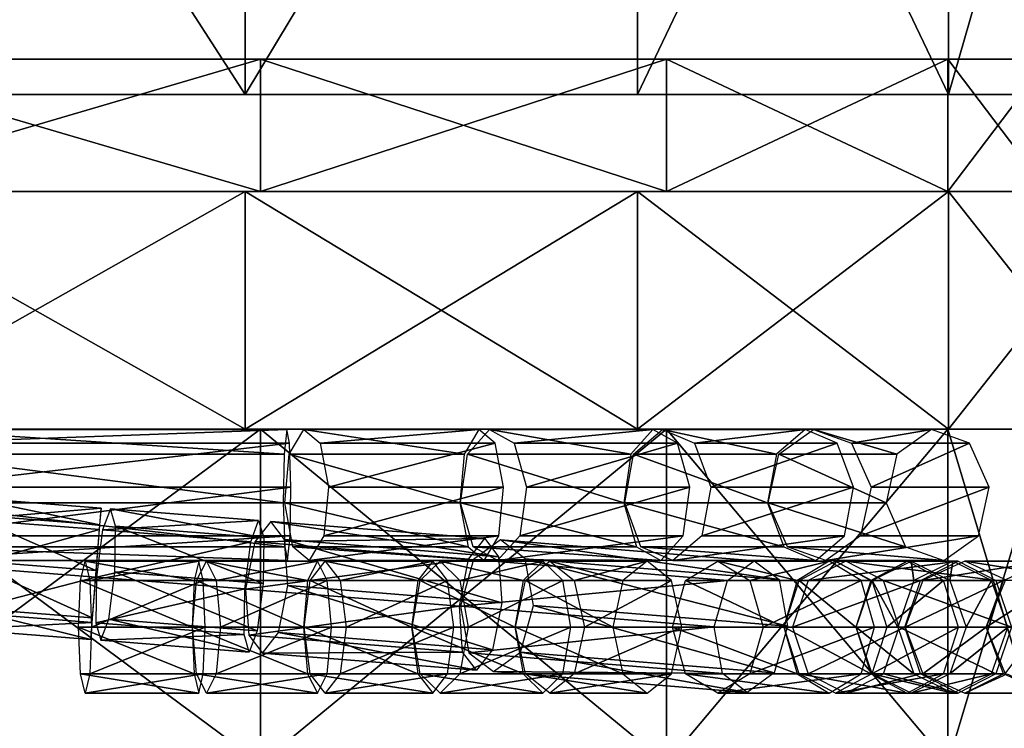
# Model space of a CAD drawing. Header units: millimetres. Extents: x -28.2 to 28.2, y -16.2 to 42.5.
# Tile 9 of 12: x -0.2 to 11, y 16.4 to 24.4. Entities that reach past the tile are written whole.
import ezdxf

# ---------------------------------------------------------------- set-up
doc = ezdxf.new("R2010")
doc.units = ezdxf.units.MM
doc.header["$LTSCALE"] = 65.185185
for name, color, linetype in [('10', 7, 'CONTINUOUS'), ('100', 7, 'CONTINUOUS'), ('101', 7, 'CONTINUOUS'), ('102', 7, 'CONTINUOUS'), ('103', 7, 'CONTINUOUS'), ('104', 7, 'CONTINUOUS'), ('105', 7, 'CONTINUOUS'), ('106', 7, 'CONTINUOUS'), ('112', 7, 'CONTINUOUS'), ('113', 7, 'CONTINUOUS'), ('114', 7, 'CONTINUOUS'), ('115', 7, 'CONTINUOUS'), ('116', 7, 'CONTINUOUS'), ('117', 7, 'CONTINUOUS'), ('118', 7, 'CONTINUOUS'), ('119', 7, 'CONTINUOUS'), ('120', 7, 'CONTINUOUS'), ('121', 7, 'CONTINUOUS'), ('122', 7, 'CONTINUOUS'), ('123', 7, 'CONTINUOUS'), ('124', 7, 'CONTINUOUS'), ('125', 7, 'CONTINUOUS'), ('14', 7, 'CONTINUOUS'), ('151', 7, 'CONTINUOUS'), ('152', 7, 'CONTINUOUS'), ('153', 7, 'CONTINUOUS'), ('154', 7, 'CONTINUOUS'), ('155', 7, 'CONTINUOUS'), ('156', 7, 'CONTINUOUS'), ('157', 7, 'CONTINUOUS'), ('158', 7, 'CONTINUOUS'), ('159', 7, 'CONTINUOUS'), ('160', 7, 'CONTINUOUS'), ('3', 7, 'CONTINUOUS'), ('4', 7, 'CONTINUOUS'), ('5', 7, 'CONTINUOUS'), ('8', 7, 'CONTINUOUS'), ('9', 7, 'CONTINUOUS'), ('91', 7, 'CONTINUOUS'), ('92', 7, 'CONTINUOUS'), ('93', 7, 'CONTINUOUS'), ('94', 7, 'CONTINUOUS'), ('95', 7, 'CONTINUOUS'), ('96', 7, 'CONTINUOUS'), ('97', 7, 'CONTINUOUS'), ('98', 7, 'CONTINUOUS'), ('99', 7, 'CONTINUOUS')]:
    doc.layers.add(name, color=color, linetype=linetype)

msp = doc.modelspace()

# ---------------------------------------------------------------- linework, layer by layer
at = {"layer": '10', "color": 7, "linetype": 'Continuous'}
for points in [[(2.387, 31, 12.779), (-2.387, 31, 12.779), (2.387, 23.6, 12.779), (2.387, 31, 12.779)], [(2.387, 23.6, 12.779), (-2.387, 31, 12.779), (-2.387, 23.6, 12.779), (2.387, 23.6, 12.779)], [(6.839, 31, 11.056), (2.387, 31, 12.779), (2.387, 23.6, 12.779), (6.839, 31, 11.056)], [(6.839, 23.6, 11.056), (6.839, 31, 11.056), (2.387, 23.6, 12.779), (6.839, 23.6, 11.056)], [(10.368, 31, 7.842), (6.839, 31, 11.056), (10.368, 23.6, 7.842), (10.368, 31, 7.842)], [(10.368, 23.6, 7.842), (6.839, 31, 11.056), (6.839, 23.6, 11.056), (10.368, 23.6, 7.842)], [(12.5, 31, 3.571), (10.368, 31, 7.842), (12.5, 23.6, 3.571), (12.5, 31, 3.571)], [(12.5, 23.6, 3.571), (10.368, 31, 7.842), (10.368, 23.6, 7.842), (12.5, 23.6, 3.571)]]:
    msp.add_3dface(points, dxfattribs=at)
at = {"layer": '100', "linetype": 'Continuous'}
for points in [[(5.453, 17.55, 10.123), (6.673, 17.02, 9.633), (5.568, 17.02, 10.311), (5.453, 17.55, 10.123)], [(5.453, 17.55, 10.123), (6.558, 17.55, 9.446), (6.673, 17.02, 9.633), (5.453, 17.55, 10.123)], [(7.227, 17.02, 10.537), (7.342, 17.55, 10.724), (6.122, 17.02, 11.215), (7.227, 17.02, 10.537)], [(7.342, 17.55, 10.724), (6.237, 17.55, 11.402), (6.122, 17.02, 11.215), (7.342, 17.55, 10.724)], [(6.673, 17.02, 9.633), (6.95, 16.8, 10.085), (5.568, 17.02, 10.311), (6.673, 17.02, 9.633)], [(5.568, 17.02, 10.311), (6.95, 16.8, 10.085), (5.845, 16.8, 10.763), (5.568, 17.02, 10.311)], [(5.845, 16.8, 10.763), (7.227, 17.02, 10.537), (6.122, 17.02, 11.215), (5.845, 16.8, 10.763)], [(6.95, 16.8, 10.085), (7.227, 17.02, 10.537), (5.845, 16.8, 10.763), (6.95, 16.8, 10.085)]]:
    msp.add_3dface(points, dxfattribs=at)
at = {"layer": '101', "linetype": 'Continuous'}
for points in [[(7.75, 18.3, 9.482), (8.652, 18.08, 7.902), (7.386, 18.08, 9.097), (7.75, 18.3, 9.482)], [(8.114, 18.08, 9.868), (9.016, 18.3, 8.288), (7.75, 18.3, 9.482), (8.114, 18.08, 9.868)], [(9.016, 18.3, 8.288), (8.652, 18.08, 7.902), (7.75, 18.3, 9.482), (9.016, 18.3, 8.288)], [(9.38, 18.08, 8.673), (9.016, 18.3, 8.288), (8.114, 18.08, 9.868), (9.38, 18.08, 8.673)], [(8.501, 17.55, 7.742), (7.235, 17.55, 8.937), (7.386, 18.08, 9.097), (8.501, 17.55, 7.742)], [(8.652, 18.08, 7.902), (8.501, 17.55, 7.742), (7.386, 18.08, 9.097), (8.652, 18.08, 7.902)], [(8.265, 17.55, 10.028), (9.38, 18.08, 8.673), (8.114, 18.08, 9.868), (8.265, 17.55, 10.028)], [(9.531, 17.55, 8.833), (9.38, 18.08, 8.673), (8.265, 17.55, 10.028), (9.531, 17.55, 8.833)]]:
    msp.add_3dface(points, dxfattribs=at)
at = {"layer": '102', "linetype": 'Continuous'}
for points in [[(7.235, 17.55, 8.937), (8.501, 17.55, 7.742), (8.652, 17.02, 7.902), (7.235, 17.55, 8.937)], [(7.235, 17.55, 8.937), (8.652, 17.02, 7.902), (7.386, 17.02, 9.097), (7.235, 17.55, 8.937)], [(9.38, 17.02, 8.673), (9.531, 17.55, 8.833), (8.114, 17.02, 9.868), (9.38, 17.02, 8.673)], [(9.531, 17.55, 8.833), (8.265, 17.55, 10.028), (8.114, 17.02, 9.868), (9.531, 17.55, 8.833)], [(7.386, 17.02, 9.097), (9.016, 16.8, 8.288), (7.75, 16.8, 9.482), (7.386, 17.02, 9.097)], [(8.652, 17.02, 7.902), (9.016, 16.8, 8.288), (7.386, 17.02, 9.097), (8.652, 17.02, 7.902)], [(7.75, 16.8, 9.482), (9.38, 17.02, 8.673), (8.114, 17.02, 9.868), (7.75, 16.8, 9.482)], [(9.016, 16.8, 8.288), (9.38, 17.02, 8.673), (7.75, 16.8, 9.482), (9.016, 16.8, 8.288)]]:
    msp.add_3dface(points, dxfattribs=at)
at = {"layer": '103', "linetype": 'Continuous'}
for points in [[(9.087, 18.3, 8.211), (9.489, 18.08, 6.876), (8.676, 18.08, 7.876), (9.087, 18.3, 8.211)], [(9.499, 18.08, 8.545), (9.9, 18.3, 7.211), (9.087, 18.3, 8.211), (9.499, 18.08, 8.545)], [(9.9, 18.3, 7.211), (9.489, 18.08, 6.876), (9.087, 18.3, 8.211), (9.9, 18.3, 7.211)], [(10.312, 18.08, 7.545), (9.9, 18.3, 7.211), (9.499, 18.08, 8.545), (10.312, 18.08, 7.545)], [(9.318, 17.55, 6.738), (8.505, 17.55, 7.738), (8.676, 18.08, 7.876), (9.318, 17.55, 6.738)], [(9.489, 18.08, 6.876), (9.318, 17.55, 6.738), (8.676, 18.08, 7.876), (9.489, 18.08, 6.876)], [(9.669, 17.55, 8.684), (10.312, 18.08, 7.545), (9.499, 18.08, 8.545), (9.669, 17.55, 8.684)], [(10.482, 17.55, 7.684), (10.312, 18.08, 7.545), (9.669, 17.55, 8.684), (10.482, 17.55, 7.684)]]:
    msp.add_3dface(points, dxfattribs=at)
at = {"layer": '104', "linetype": 'Continuous'}
for points in [[(8.505, 17.55, 7.738), (9.318, 17.55, 6.738), (9.489, 17.02, 6.876), (8.505, 17.55, 7.738)], [(8.505, 17.55, 7.738), (9.489, 17.02, 6.876), (8.676, 17.02, 7.876), (8.505, 17.55, 7.738)], [(10.312, 17.02, 7.545), (10.482, 17.55, 7.684), (9.499, 17.02, 8.545), (10.312, 17.02, 7.545)], [(10.482, 17.55, 7.684), (9.669, 17.55, 8.684), (9.499, 17.02, 8.545), (10.482, 17.55, 7.684)], [(8.676, 17.02, 7.876), (9.9, 16.8, 7.211), (9.087, 16.8, 8.211), (8.676, 17.02, 7.876)], [(9.489, 17.02, 6.876), (9.9, 16.8, 7.211), (8.676, 17.02, 7.876), (9.489, 17.02, 6.876)], [(9.087, 16.8, 8.211), (10.312, 17.02, 7.545), (9.499, 17.02, 8.545), (9.087, 16.8, 8.211)], [(9.9, 16.8, 7.211), (10.312, 17.02, 7.545), (9.087, 16.8, 8.211), (9.9, 16.8, 7.211)]]:
    msp.add_3dface(points, dxfattribs=at)
at = {"layer": '105', "linetype": 'Continuous'}
for points in [[(9.945, 18.3, 7.15), (9.977, 18.08, 6.147), (9.504, 18.08, 6.856), (9.945, 18.3, 7.15)], [(10.386, 18.08, 7.445), (10.418, 18.3, 6.442), (9.945, 18.3, 7.15), (10.386, 18.08, 7.445)], [(10.418, 18.3, 6.442), (9.977, 18.08, 6.147), (9.945, 18.3, 7.15), (10.418, 18.3, 6.442)], [(10.859, 18.08, 6.737), (10.418, 18.3, 6.442), (10.386, 18.08, 7.445), (10.859, 18.08, 6.737)], [(9.794, 17.55, 6.025), (9.321, 17.55, 6.734), (9.504, 18.08, 6.856), (9.794, 17.55, 6.025)], [(9.977, 18.08, 6.147), (9.794, 17.55, 6.025), (9.504, 18.08, 6.856), (9.977, 18.08, 6.147)], [(10.569, 17.55, 7.567), (10.859, 18.08, 6.737), (10.386, 18.08, 7.445), (10.569, 17.55, 7.567)], [(11.042, 17.55, 6.859), (10.859, 18.08, 6.737), (10.569, 17.55, 7.567), (11.042, 17.55, 6.859)]]:
    msp.add_3dface(points, dxfattribs=at)
at = {"layer": '106', "linetype": 'Continuous'}
for points in [[(9.321, 17.55, 6.734), (9.794, 17.55, 6.025), (9.977, 17.02, 6.147), (9.321, 17.55, 6.734)], [(9.321, 17.55, 6.734), (9.977, 17.02, 6.147), (9.504, 17.02, 6.856), (9.321, 17.55, 6.734)], [(10.859, 17.02, 6.737), (11.042, 17.55, 6.859), (10.386, 17.02, 7.445), (10.859, 17.02, 6.737)], [(11.042, 17.55, 6.859), (10.569, 17.55, 7.567), (10.386, 17.02, 7.445), (11.042, 17.55, 6.859)], [(9.504, 17.02, 6.856), (10.418, 16.8, 6.442), (9.945, 16.8, 7.15), (9.504, 17.02, 6.856)], [(9.977, 17.02, 6.147), (10.418, 16.8, 6.442), (9.504, 17.02, 6.856), (9.977, 17.02, 6.147)], [(9.945, 16.8, 7.15), (10.859, 17.02, 6.737), (10.386, 17.02, 7.445), (9.945, 16.8, 7.15)], [(10.418, 16.8, 6.442), (10.859, 17.02, 6.737), (9.945, 16.8, 7.15), (10.418, 16.8, 6.442)]]:
    msp.add_3dface(points, dxfattribs=at)
at = {"layer": '112', "linetype": 'Continuous'}
for points in [[(11.013, 18.08, -3.992), (10.799, 17.55, -3.94), (11.62, 18.08, -1.476), (11.013, 18.08, -3.992)], [(10.799, 17.55, -3.94), (11.407, 17.55, -1.425), (11.62, 18.08, -1.476), (10.799, 17.55, -3.94)]]:
    msp.add_3dface(points, dxfattribs=at)
at = {"layer": '113', "linetype": 'Continuous'}
msp.add_3dface([(11.407, 17.55, -1.425), (10.799, 17.55, -3.94), (11.013, 17.02, -3.992), (11.407, 17.55, -1.425)], dxfattribs=at)
at = {"layer": '114', "linetype": 'Continuous'}
for points in [[(11.473, 18.3, -4.272), (10.077, 18.08, -5.975), (10.994, 18.08, -4.044), (11.473, 18.3, -4.272)], [(10.556, 18.3, -6.203), (10.077, 18.08, -5.975), (11.473, 18.3, -4.272), (10.556, 18.3, -6.203)], [(11.952, 18.08, -4.499), (10.556, 18.3, -6.203), (11.473, 18.3, -4.272), (11.952, 18.08, -4.499)], [(11.035, 18.08, -6.431), (10.556, 18.3, -6.203), (11.952, 18.08, -4.499), (11.035, 18.08, -6.431)], [(10.077, 18.08, -5.975), (9.878, 17.55, -5.881), (10.994, 18.08, -4.044), (10.077, 18.08, -5.975)], [(9.878, 17.55, -5.881), (10.796, 17.55, -3.95), (10.994, 18.08, -4.044), (9.878, 17.55, -5.881)]]:
    msp.add_3dface(points, dxfattribs=at)
at = {"layer": '115', "linetype": 'Continuous'}
for points in [[(10.796, 17.55, -3.95), (9.878, 17.55, -5.881), (10.077, 17.02, -5.975), (10.796, 17.55, -3.95)], [(10.796, 17.55, -3.95), (10.077, 17.02, -5.975), (10.994, 17.02, -4.044), (10.796, 17.55, -3.95)], [(10.077, 17.02, -5.975), (10.556, 16.8, -6.203), (10.994, 17.02, -4.044), (10.077, 17.02, -5.975)], [(10.994, 17.02, -4.044), (10.556, 16.8, -6.203), (11.473, 16.8, -4.272), (10.994, 17.02, -4.044)], [(10.556, 16.8, -6.203), (11.035, 17.02, -6.431), (11.473, 16.8, -4.272), (10.556, 16.8, -6.203)]]:
    msp.add_3dface(points, dxfattribs=at)
at = {"layer": '116', "linetype": 'Continuous'}
for points in [[(10.479, 18.3, -6.332), (8.775, 18.08, -7.763), (10.051, 18.08, -6.019), (10.479, 18.3, -6.332)], [(9.204, 18.3, -8.076), (8.775, 18.08, -7.763), (10.479, 18.3, -6.332), (9.204, 18.3, -8.076)], [(10.907, 18.08, -6.645), (9.204, 18.3, -8.076), (10.479, 18.3, -6.332), (10.907, 18.08, -6.645)], [(9.632, 18.08, -8.389), (9.204, 18.3, -8.076), (10.907, 18.08, -6.645), (9.632, 18.08, -8.389)], [(8.775, 18.08, -7.763), (8.598, 17.55, -7.633), (10.051, 18.08, -6.019), (8.775, 18.08, -7.763)], [(8.598, 17.55, -7.633), (9.873, 17.55, -5.889), (10.051, 18.08, -6.019), (8.598, 17.55, -7.633)], [(11.084, 17.55, -6.774), (9.632, 18.08, -8.389), (10.907, 18.08, -6.645), (11.084, 17.55, -6.774)], [(9.809, 17.55, -8.519), (9.632, 18.08, -8.389), (11.084, 17.55, -6.774), (9.809, 17.55, -8.519)]]:
    msp.add_3dface(points, dxfattribs=at)
at = {"layer": '117', "linetype": 'Continuous'}
for points in [[(9.873, 17.55, -5.889), (8.598, 17.55, -7.633), (8.775, 17.02, -7.763), (9.873, 17.55, -5.889)], [(9.873, 17.55, -5.889), (8.775, 17.02, -7.763), (10.051, 17.02, -6.019), (9.873, 17.55, -5.889)], [(9.632, 17.02, -8.389), (9.809, 17.55, -8.519), (10.907, 17.02, -6.645), (9.632, 17.02, -8.389)], [(9.809, 17.55, -8.519), (11.084, 17.55, -6.774), (10.907, 17.02, -6.645), (9.809, 17.55, -8.519)], [(8.775, 17.02, -7.763), (9.204, 16.8, -8.076), (10.051, 17.02, -6.019), (8.775, 17.02, -7.763)], [(10.051, 17.02, -6.019), (9.204, 16.8, -8.076), (10.479, 16.8, -6.332), (10.051, 17.02, -6.019)], [(9.204, 16.8, -8.076), (9.632, 17.02, -8.389), (10.479, 16.8, -6.332), (9.204, 16.8, -8.076)], [(10.479, 16.8, -6.332), (9.632, 17.02, -8.389), (10.907, 17.02, -6.645), (10.479, 16.8, -6.332)]]:
    msp.add_3dface(points, dxfattribs=at)
at = {"layer": '118', "linetype": 'Continuous'}
for points in [[(5.284, 18.54, -11.032), (4.979, 18.317, -10.6), (8.165, 18.304, -9.118), (5.284, 18.54, -11.032)], [(8.447, 18.089, -9.57), (5.284, 18.54, -11.032), (8.165, 18.304, -9.118), (8.447, 18.089, -9.57)], [(5.566, 18.325, -11.483), (5.284, 18.54, -11.032), (8.447, 18.089, -9.57), (5.566, 18.325, -11.483)], [(4.979, 18.317, -10.6), (4.829, 17.787, -10.44), (7.86, 18.081, -8.686), (4.979, 18.317, -10.6)], [(8.165, 18.304, -9.118), (4.979, 18.317, -10.6), (7.86, 18.081, -8.686), (8.165, 18.304, -9.118)], [(8.541, 17.561, -9.775), (5.566, 18.325, -11.483), (8.447, 18.089, -9.57), (8.541, 17.561, -9.775)], [(5.66, 17.797, -11.689), (5.566, 18.325, -11.483), (8.541, 17.561, -9.775), (5.66, 17.797, -11.689)], [(4.829, 17.787, -10.44), (7.71, 17.551, -8.526), (7.86, 18.081, -8.686), (4.829, 17.787, -10.44)]]:
    msp.add_3dface(points, dxfattribs=at)
at = {"layer": '119', "linetype": 'Continuous'}
for points in [[(7.71, 17.551, -8.526), (4.829, 17.787, -10.44), (4.923, 17.259, -10.646), (7.71, 17.551, -8.526)], [(5.51, 17.266, -11.53), (5.66, 17.797, -11.689), (8.391, 17.03, -9.616), (5.51, 17.266, -11.53)], [(5.66, 17.797, -11.689), (8.541, 17.561, -9.775), (8.391, 17.03, -9.616), (5.66, 17.797, -11.689)], [(7.71, 17.551, -8.526), (4.923, 17.259, -10.646), (7.804, 17.023, -8.732), (7.71, 17.551, -8.526)], [(4.923, 17.259, -10.646), (5.205, 17.044, -11.098), (7.804, 17.023, -8.732), (4.923, 17.259, -10.646)], [(5.205, 17.044, -11.098), (5.51, 17.266, -11.53), (8.086, 16.808, -9.184), (5.205, 17.044, -11.098)], [(8.086, 16.808, -9.184), (5.51, 17.266, -11.53), (8.391, 17.03, -9.616), (8.086, 16.808, -9.184)], [(7.804, 17.023, -8.732), (5.205, 17.044, -11.098), (8.086, 16.808, -9.184), (7.804, 17.023, -8.732)]]:
    msp.add_3dface(points, dxfattribs=at)
at = {"layer": '120', "linetype": 'Continuous'}
for points in [[(2.678, 18.749, -11.935), (2.494, 18.517, -11.444), (5.105, 18.555, -11.12), (2.678, 18.749, -11.935)], [(5.261, 18.349, -11.633), (2.678, 18.749, -11.935), (5.105, 18.555, -11.12), (5.261, 18.349, -11.633)], [(2.834, 18.544, -12.448), (2.678, 18.749, -11.935), (5.261, 18.349, -11.633), (2.834, 18.544, -12.448)], [(5.105, 18.555, -11.12), (2.494, 18.517, -11.444), (4.921, 18.322, -10.628), (5.105, 18.555, -11.12)], [(2.494, 18.517, -11.444), (2.39, 17.982, -11.262), (4.921, 18.322, -10.628), (2.494, 18.517, -11.444)], [(5.298, 17.826, -11.867), (2.834, 18.544, -12.448), (5.261, 18.349, -11.633), (5.298, 17.826, -11.867)], [(2.87, 18.021, -12.682), (2.834, 18.544, -12.448), (5.298, 17.826, -11.867), (2.87, 18.021, -12.682)], [(2.39, 17.982, -11.262), (4.817, 17.788, -10.446), (4.921, 18.322, -10.628), (2.39, 17.982, -11.262)]]:
    msp.add_3dface(points, dxfattribs=at)
at = {"layer": '121', "linetype": 'Continuous'}
for points in [[(2.766, 17.487, -12.5), (2.87, 18.021, -12.682), (5.193, 17.292, -11.685), (2.766, 17.487, -12.5)], [(2.87, 18.021, -12.682), (5.298, 17.826, -11.867), (5.193, 17.292, -11.685), (2.87, 18.021, -12.682)], [(4.817, 17.788, -10.446), (2.39, 17.982, -11.262), (2.427, 17.46, -11.496), (4.817, 17.788, -10.446)], [(4.817, 17.788, -10.446), (2.427, 17.46, -11.496), (4.854, 17.265, -10.68), (4.817, 17.788, -10.446)], [(2.427, 17.46, -11.496), (2.583, 17.254, -12.009), (4.854, 17.265, -10.68), (2.427, 17.46, -11.496)], [(2.583, 17.254, -12.009), (2.766, 17.487, -12.5), (5.01, 17.059, -11.193), (2.583, 17.254, -12.009)], [(5.01, 17.059, -11.193), (2.766, 17.487, -12.5), (5.193, 17.292, -11.685), (5.01, 17.059, -11.193)], [(4.854, 17.265, -10.68), (2.583, 17.254, -12.009), (5.01, 17.059, -11.193), (4.854, 17.265, -10.68)]]:
    msp.add_3dface(points, dxfattribs=at)
at = {"layer": '122', "linetype": 'Continuous'}
for points in [[(0.857, 18.894, -12.199), (0.768, 18.654, -11.686), (2.539, 18.761, -11.968), (0.857, 18.894, -12.199)], [(2.597, 18.563, -12.504), (0.857, 18.894, -12.199), (2.539, 18.761, -11.968), (2.597, 18.563, -12.504)], [(0.915, 18.697, -12.735), (0.857, 18.894, -12.199), (2.597, 18.563, -12.504), (0.915, 18.697, -12.735)], [(2.539, 18.761, -11.968), (0.768, 18.654, -11.686), (2.45, 18.52, -11.454), (2.539, 18.761, -11.968)], [(0.908, 18.177, -12.979), (0.915, 18.697, -12.735), (2.59, 18.044, -12.748), (0.908, 18.177, -12.979)], [(2.59, 18.044, -12.748), (0.915, 18.697, -12.735), (2.597, 18.563, -12.504), (2.59, 18.044, -12.748)], [(0.768, 18.654, -11.686), (0.699, 18.117, -11.495), (2.45, 18.52, -11.454), (0.768, 18.654, -11.686)], [(0.699, 18.117, -11.495), (2.381, 17.983, -11.264), (2.45, 18.52, -11.454), (0.699, 18.117, -11.495)]]:
    msp.add_3dface(points, dxfattribs=at)
at = {"layer": '123', "linetype": 'Continuous'}
for points in [[(2.381, 17.983, -11.264), (0.699, 18.117, -11.495), (0.691, 17.597, -11.74), (2.381, 17.983, -11.264)], [(0.839, 17.64, -12.789), (0.908, 18.177, -12.979), (2.521, 17.507, -12.558), (0.839, 17.64, -12.789)], [(0.908, 18.177, -12.979), (2.59, 18.044, -12.748), (2.521, 17.507, -12.558), (0.908, 18.177, -12.979)], [(2.381, 17.983, -11.264), (0.691, 17.597, -11.74), (2.373, 17.464, -11.508), (2.381, 17.983, -11.264)], [(0.691, 17.597, -11.74), (0.749, 17.4, -12.275), (2.373, 17.464, -11.508), (0.691, 17.597, -11.74)], [(0.749, 17.4, -12.275), (0.839, 17.64, -12.789), (2.431, 17.266, -12.044), (0.749, 17.4, -12.275)], [(2.431, 17.266, -12.044), (0.839, 17.64, -12.789), (2.521, 17.507, -12.558), (2.431, 17.266, -12.044)], [(2.373, 17.464, -11.508), (0.749, 17.4, -12.275), (2.431, 17.266, -12.044), (2.373, 17.464, -11.508)]]:
    msp.add_3dface(points, dxfattribs=at)
at = {"layer": '124', "linetype": 'Continuous'}
for points in [[(-0.741, 19.02, -12.201), (-0.759, 18.774, -11.682), (0.751, 18.902, -12.206), (-0.741, 19.02, -12.201)], [(-0.758, 18.828, -12.741), (-0.741, 19.02, -12.201), (0.734, 18.711, -12.747), (-0.758, 18.828, -12.741)], [(0.734, 18.711, -12.747), (-0.741, 19.02, -12.201), (0.751, 18.902, -12.206), (0.734, 18.711, -12.747)], [(0.751, 18.902, -12.206), (-0.759, 18.774, -11.682), (0.734, 18.657, -11.688), (0.751, 18.902, -12.206)], [(-0.8, 18.312, -12.988), (-0.758, 18.828, -12.741), (0.692, 18.194, -12.994), (-0.8, 18.312, -12.988)], [(0.692, 18.194, -12.994), (-0.758, 18.828, -12.741), (0.734, 18.711, -12.747), (0.692, 18.194, -12.994)], [(-0.759, 18.774, -11.682), (-0.8, 18.235, -11.49), (0.734, 18.657, -11.688), (-0.759, 18.774, -11.682)], [(-0.8, 18.235, -11.49), (0.692, 18.117, -11.496), (0.734, 18.657, -11.688), (-0.8, 18.235, -11.49)]]:
    msp.add_3dface(points, dxfattribs=at)
at = {"layer": '125', "linetype": 'Continuous'}
for points in [[(-0.842, 17.772, -12.796), (-0.8, 18.312, -12.988), (0.65, 17.655, -12.802), (-0.842, 17.772, -12.796)], [(0.692, 18.117, -11.496), (-0.8, 18.235, -11.49), (-0.842, 17.718, -11.736), (0.692, 18.117, -11.496)], [(-0.8, 18.312, -12.988), (0.692, 18.194, -12.994), (0.65, 17.655, -12.802), (-0.8, 18.312, -12.988)], [(0.692, 18.117, -11.496), (-0.842, 17.718, -11.736), (0.65, 17.601, -11.742), (0.692, 18.117, -11.496)], [(-0.859, 17.526, -12.277), (-0.842, 17.772, -12.796), (0.633, 17.409, -12.283), (-0.859, 17.526, -12.277)], [(0.633, 17.409, -12.283), (-0.842, 17.772, -12.796), (0.65, 17.655, -12.802), (0.633, 17.409, -12.283)], [(-0.842, 17.718, -11.736), (-0.859, 17.526, -12.277), (0.65, 17.601, -11.742), (-0.842, 17.718, -11.736)], [(0.65, 17.601, -11.742), (-0.859, 17.526, -12.277), (0.633, 17.409, -12.283), (0.65, 17.601, -11.742)]]:
    msp.add_3dface(points, dxfattribs=at)
at = {"layer": '14', "color": 7, "linetype": 'Continuous'}
for points in [[(2.387, 23.6, -12.779), (-2.387, 23.6, -12.779), (2.387, 31, -12.779), (2.387, 23.6, -12.779)], [(2.387, 31, -12.779), (-2.387, 23.6, -12.779), (-2.387, 31, -12.779), (2.387, 31, -12.779)], [(6.839, 31, -11.056), (2.387, 23.6, -12.779), (2.387, 31, -12.779), (6.839, 31, -11.056)], [(6.839, 23.6, -11.056), (2.387, 23.6, -12.779), (6.839, 31, -11.056), (6.839, 23.6, -11.056)], [(10.368, 23.6, -7.842), (6.839, 23.6, -11.056), (10.368, 31, -7.842), (10.368, 23.6, -7.842)], [(10.368, 31, -7.842), (6.839, 23.6, -11.056), (6.839, 31, -11.056), (10.368, 31, -7.842)], [(12.5, 23.6, -3.571), (10.368, 23.6, -7.842), (12.5, 31, -3.571), (12.5, 23.6, -3.571)], [(12.5, 31, -3.571), (10.368, 23.6, -7.842), (10.368, 31, -7.842), (12.5, 31, -3.571)]]:
    msp.add_3dface(points, dxfattribs=at)
at = {"layer": '151', "linetype": 'Continuous'}
for points in [[(-1.442, 19.795, 12.048), (2.828, 19.513, 11.3), (-1.471, 19.513, 11.549), (-1.442, 19.795, 12.048)], [(2.857, 19.795, 11.8), (2.828, 19.513, 11.3), (-1.442, 19.795, 12.048), (2.857, 19.795, 11.8)], [(-1.41, 19.64, 12.6), (2.857, 19.795, 11.8), (-1.442, 19.795, 12.048), (-1.41, 19.64, 12.6)], [(2.889, 19.64, 12.352), (2.857, 19.795, 11.8), (-1.41, 19.64, 12.6), (2.889, 19.64, 12.352)], [(-1.394, 19.14, 12.881), (2.889, 19.64, 12.352), (-1.41, 19.64, 12.6), (-1.394, 19.14, 12.881)], [(2.905, 19.14, 12.633), (2.889, 19.64, 12.352), (-1.394, 19.14, 12.881), (2.905, 19.14, 12.633)], [(2.819, 18.96, 11.146), (-1.48, 18.96, 11.394), (-1.471, 19.513, 11.549), (2.819, 18.96, 11.146)], [(2.828, 19.513, 11.3), (2.819, 18.96, 11.146), (-1.471, 19.513, 11.549), (2.828, 19.513, 11.3)]]:
    msp.add_3dface(points, dxfattribs=at)
at = {"layer": '152', "linetype": 'Continuous'}
for points in [[(2.896, 18.587, 12.479), (2.905, 19.14, 12.633), (-1.403, 18.587, 12.727), (2.896, 18.587, 12.479)], [(2.905, 19.14, 12.633), (-1.394, 19.14, 12.881), (-1.403, 18.587, 12.727), (2.905, 19.14, 12.633)], [(-1.48, 18.96, 11.394), (2.836, 18.46, 11.428), (-1.464, 18.46, 11.676), (-1.48, 18.96, 11.394)], [(-1.48, 18.96, 11.394), (2.819, 18.96, 11.146), (2.836, 18.46, 11.428), (-1.48, 18.96, 11.394)], [(-1.432, 18.305, 12.228), (2.896, 18.587, 12.479), (-1.403, 18.587, 12.727), (-1.432, 18.305, 12.228)], [(2.868, 18.305, 11.98), (2.896, 18.587, 12.479), (-1.432, 18.305, 12.228), (2.868, 18.305, 11.98)], [(-1.464, 18.46, 11.676), (2.868, 18.305, 11.98), (-1.432, 18.305, 12.228), (-1.464, 18.46, 11.676)], [(2.836, 18.46, 11.428), (2.868, 18.305, 11.98), (-1.464, 18.46, 11.676), (2.836, 18.46, 11.428)]]:
    msp.add_3dface(points, dxfattribs=at)
at = {"layer": '153', "linetype": 'Continuous'}
for points in [[(3.052, 19.795, 11.76), (4.873, 19.513, 10.588), (2.886, 19.513, 11.289), (3.052, 19.795, 11.76)], [(3.236, 19.64, 12.282), (5.04, 19.795, 11.059), (3.052, 19.795, 11.76), (3.236, 19.64, 12.282)], [(5.04, 19.795, 11.059), (4.873, 19.513, 10.588), (3.052, 19.795, 11.76), (5.04, 19.795, 11.059)], [(5.224, 19.64, 11.581), (5.04, 19.795, 11.059), (3.236, 19.64, 12.282), (5.224, 19.64, 11.581)], [(3.33, 19.14, 12.548), (5.224, 19.64, 11.581), (3.236, 19.64, 12.282), (3.33, 19.14, 12.548)], [(5.317, 19.14, 11.846), (5.224, 19.64, 11.581), (3.33, 19.14, 12.548), (5.317, 19.14, 11.846)], [(4.822, 18.96, 10.442), (2.835, 18.96, 11.143), (2.886, 19.513, 11.289), (4.822, 18.96, 10.442)], [(4.873, 19.513, 10.588), (4.822, 18.96, 10.442), (2.886, 19.513, 11.289), (4.873, 19.513, 10.588)]]:
    msp.add_3dface(points, dxfattribs=at)
at = {"layer": '154', "linetype": 'Continuous'}
for points in [[(5.317, 19.14, 11.846), (3.33, 19.14, 12.548), (3.279, 18.587, 12.402), (5.317, 19.14, 11.846)], [(5.266, 18.587, 11.701), (5.317, 19.14, 11.846), (3.279, 18.587, 12.402), (5.266, 18.587, 11.701)], [(2.835, 18.96, 11.143), (4.916, 18.46, 10.708), (2.928, 18.46, 11.409), (2.835, 18.96, 11.143)], [(2.835, 18.96, 11.143), (4.822, 18.96, 10.442), (4.916, 18.46, 10.708), (2.835, 18.96, 11.143)], [(5.1, 18.305, 11.229), (5.266, 18.587, 11.701), (3.112, 18.305, 11.93), (5.1, 18.305, 11.229)], [(3.112, 18.305, 11.93), (5.266, 18.587, 11.701), (3.279, 18.587, 12.402), (3.112, 18.305, 11.93)], [(4.916, 18.46, 10.708), (5.1, 18.305, 11.229), (2.928, 18.46, 11.409), (4.916, 18.46, 10.708)], [(2.928, 18.46, 11.409), (5.1, 18.305, 11.229), (3.112, 18.305, 11.93), (2.928, 18.46, 11.409)]]:
    msp.add_3dface(points, dxfattribs=at)
at = {"layer": '155', "linetype": 'Continuous'}
for points in [[(5.16, 19.795, 11.003), (6.763, 19.513, 9.492), (4.909, 19.513, 10.571), (5.16, 19.795, 11.003)], [(7.015, 19.795, 9.925), (6.763, 19.513, 9.492), (5.16, 19.795, 11.003), (7.015, 19.795, 9.925)], [(5.439, 19.64, 11.481), (7.015, 19.795, 9.925), (5.16, 19.795, 11.003), (5.439, 19.64, 11.481)], [(7.293, 19.64, 10.402), (7.015, 19.795, 9.925), (5.439, 19.64, 11.481), (7.293, 19.64, 10.402)], [(5.58, 19.14, 11.725), (7.293, 19.64, 10.402), (5.439, 19.64, 11.481), (5.58, 19.14, 11.725)], [(7.435, 19.14, 10.646), (7.293, 19.64, 10.402), (5.58, 19.14, 11.725), (7.435, 19.14, 10.646)], [(6.686, 18.96, 9.359), (4.831, 18.96, 10.438), (4.909, 19.513, 10.571), (6.686, 18.96, 9.359)], [(6.763, 19.513, 9.492), (6.686, 18.96, 9.359), (4.909, 19.513, 10.571), (6.763, 19.513, 9.492)]]:
    msp.add_3dface(points, dxfattribs=at)
at = {"layer": '156', "linetype": 'Continuous'}
for points in [[(7.357, 18.587, 10.513), (7.435, 19.14, 10.646), (5.503, 18.587, 11.591), (7.357, 18.587, 10.513)], [(7.435, 19.14, 10.646), (5.58, 19.14, 11.725), (5.503, 18.587, 11.591), (7.435, 19.14, 10.646)], [(4.831, 18.96, 10.438), (6.686, 18.96, 9.359), (6.828, 18.46, 9.602), (4.831, 18.96, 10.438)], [(4.831, 18.96, 10.438), (6.828, 18.46, 9.602), (4.973, 18.46, 10.681), (4.831, 18.96, 10.438)], [(5.251, 18.305, 11.159), (7.357, 18.587, 10.513), (5.503, 18.587, 11.591), (5.251, 18.305, 11.159)], [(7.106, 18.305, 10.08), (7.357, 18.587, 10.513), (5.251, 18.305, 11.159), (7.106, 18.305, 10.08)], [(4.973, 18.46, 10.681), (7.106, 18.305, 10.08), (5.251, 18.305, 11.159), (4.973, 18.46, 10.681)], [(6.828, 18.46, 9.602), (7.106, 18.305, 10.08), (4.973, 18.46, 10.681), (6.828, 18.46, 9.602)]]:
    msp.add_3dface(points, dxfattribs=at)
at = {"layer": '157', "linetype": 'Continuous'}
for points in [[(7.123, 19.795, 9.847), (8.416, 19.513, 8.063), (6.795, 19.513, 9.469), (7.123, 19.795, 9.847)], [(7.485, 19.64, 10.265), (8.744, 19.795, 8.441), (7.123, 19.795, 9.847), (7.485, 19.64, 10.265)], [(8.744, 19.795, 8.441), (8.416, 19.513, 8.063), (7.123, 19.795, 9.847), (8.744, 19.795, 8.441)], [(9.106, 19.64, 8.859), (8.744, 19.795, 8.441), (7.485, 19.64, 10.265), (9.106, 19.64, 8.859)], [(7.67, 19.14, 10.478), (9.106, 19.64, 8.859), (7.485, 19.64, 10.265), (7.67, 19.14, 10.478)], [(9.291, 19.14, 9.072), (9.106, 19.64, 8.859), (7.67, 19.14, 10.478), (9.291, 19.14, 9.072)], [(8.315, 18.96, 7.947), (6.694, 18.96, 9.353), (6.795, 19.513, 9.469), (8.315, 18.96, 7.947)], [(8.416, 19.513, 8.063), (8.315, 18.96, 7.947), (6.795, 19.513, 9.469), (8.416, 19.513, 8.063)]]:
    msp.add_3dface(points, dxfattribs=at)
at = {"layer": '158', "linetype": 'Continuous'}
for points in [[(9.291, 19.14, 9.072), (7.67, 19.14, 10.478), (7.569, 18.587, 10.361), (9.291, 19.14, 9.072)], [(9.189, 18.587, 8.955), (9.291, 19.14, 9.072), (7.569, 18.587, 10.361), (9.189, 18.587, 8.955)], [(6.694, 18.96, 9.353), (8.499, 18.46, 8.16), (6.879, 18.46, 9.566), (6.694, 18.96, 9.353)], [(6.694, 18.96, 9.353), (8.315, 18.96, 7.947), (8.499, 18.46, 8.16), (6.694, 18.96, 9.353)], [(8.862, 18.305, 8.577), (9.189, 18.587, 8.955), (7.241, 18.305, 9.983), (8.862, 18.305, 8.577)], [(7.241, 18.305, 9.983), (9.189, 18.587, 8.955), (7.569, 18.587, 10.361), (7.241, 18.305, 9.983)], [(8.499, 18.46, 8.16), (8.862, 18.305, 8.577), (6.879, 18.46, 9.566), (8.499, 18.46, 8.16)], [(6.879, 18.46, 9.566), (8.862, 18.305, 8.577), (7.241, 18.305, 9.983), (6.879, 18.46, 9.566)]]:
    msp.add_3dface(points, dxfattribs=at)
at = {"layer": '159', "linetype": 'Continuous'}
for points in [[(8.836, 19.795, 8.345), (9.782, 19.513, 6.339), (8.443, 19.513, 8.035), (8.836, 19.795, 8.345)], [(10.175, 19.795, 6.649), (9.782, 19.513, 6.339), (8.836, 19.795, 8.345), (10.175, 19.795, 6.649)], [(9.269, 19.64, 8.688), (10.175, 19.795, 6.649), (8.836, 19.795, 8.345), (9.269, 19.64, 8.688)], [(10.609, 19.64, 6.992), (10.175, 19.795, 6.649), (9.269, 19.64, 8.688), (10.609, 19.64, 6.992)], [(9.491, 19.14, 8.862), (10.609, 19.64, 6.992), (9.269, 19.64, 8.688), (9.491, 19.14, 8.862)], [(10.83, 19.14, 7.167), (10.609, 19.64, 6.992), (9.491, 19.14, 8.862), (10.83, 19.14, 7.167)], [(9.661, 18.96, 6.244), (8.322, 18.96, 7.939), (8.443, 19.513, 8.035), (9.661, 18.96, 6.244)], [(9.782, 19.513, 6.339), (9.661, 18.96, 6.244), (8.443, 19.513, 8.035), (9.782, 19.513, 6.339)]]:
    msp.add_3dface(points, dxfattribs=at)
at = {"layer": '160', "linetype": 'Continuous'}
for points in [[(10.709, 18.587, 7.071), (10.83, 19.14, 7.167), (9.369, 18.587, 8.767), (10.709, 18.587, 7.071)], [(10.83, 19.14, 7.167), (9.491, 19.14, 8.862), (9.369, 18.587, 8.767), (10.83, 19.14, 7.167)], [(8.322, 18.96, 7.939), (9.882, 18.46, 6.418), (8.543, 18.46, 8.114), (8.322, 18.96, 7.939)], [(8.322, 18.96, 7.939), (9.661, 18.96, 6.244), (9.882, 18.46, 6.418), (8.322, 18.96, 7.939)], [(8.977, 18.305, 8.457), (10.709, 18.587, 7.071), (9.369, 18.587, 8.767), (8.977, 18.305, 8.457)], [(10.316, 18.305, 6.761), (10.709, 18.587, 7.071), (8.977, 18.305, 8.457), (10.316, 18.305, 6.761)], [(8.543, 18.46, 8.114), (10.316, 18.305, 6.761), (8.977, 18.305, 8.457), (8.543, 18.46, 8.114)], [(9.882, 18.46, 6.418), (10.316, 18.305, 6.761), (8.543, 18.46, 8.114), (9.882, 18.46, 6.418)]]:
    msp.add_3dface(points, dxfattribs=at)
at = {"layer": '3', "color": 7, "linetype": 'Continuous'}
for points in [[(-2.387, 19.8, 12.779), (2.387, 19.8, 12.779), (-2.387, 22.5, 12.779), (-2.387, 19.8, 12.779)], [(-2.387, 22.5, 12.779), (2.387, 19.8, 12.779), (2.387, 22.5, 12.779), (-2.387, 22.5, 12.779)], [(-2.387, 22.5, -12.779), (2.387, 22.5, -12.779), (-2.387, 19.8, -12.779), (-2.387, 22.5, -12.779)], [(-2.387, 19.8, -12.779), (2.387, 22.5, -12.779), (2.387, 19.8, -12.779), (-2.387, 19.8, -12.779)], [(2.387, 22.5, 12.779), (6.839, 19.8, 11.056), (6.839, 22.5, 11.056), (2.387, 22.5, 12.779)], [(2.387, 19.8, 12.779), (6.839, 19.8, 11.056), (2.387, 22.5, 12.779), (2.387, 19.8, 12.779)], [(2.387, 22.5, -12.779), (6.839, 22.5, -11.056), (2.387, 19.8, -12.779), (2.387, 22.5, -12.779)], [(2.387, 19.8, -12.779), (6.839, 22.5, -11.056), (6.839, 19.8, -11.056), (2.387, 19.8, -12.779)], [(6.839, 22.5, 11.056), (10.368, 19.8, 7.842), (10.368, 22.5, 7.842), (6.839, 22.5, 11.056)], [(6.839, 19.8, 11.056), (10.368, 19.8, 7.842), (6.839, 22.5, 11.056), (6.839, 19.8, 11.056)], [(6.839, 22.5, -11.056), (10.368, 22.5, -7.842), (6.839, 19.8, -11.056), (6.839, 22.5, -11.056)], [(6.839, 19.8, -11.056), (10.368, 22.5, -7.842), (10.368, 19.8, -7.842), (6.839, 19.8, -11.056)], [(10.368, 22.5, 7.842), (12.5, 19.8, 3.571), (12.5, 22.5, 3.571), (10.368, 22.5, 7.842)], [(10.368, 19.8, 7.842), (12.5, 19.8, 3.571), (10.368, 22.5, 7.842), (10.368, 19.8, 7.842)], [(12.5, 22.5, -3.571), (12.5, 19.8, -3.571), (10.368, 19.8, -7.842), (12.5, 22.5, -3.571)], [(10.368, 22.5, -7.842), (12.5, 22.5, -3.571), (10.368, 19.8, -7.842), (10.368, 22.5, -7.842)]]:
    msp.add_3dface(points, dxfattribs=at)
at = {"layer": '4', "color": 7, "linetype": 'Continuous'}
for points in [[(-2.559, 16, 11.212), (2.559, 16, 11.212), (-2.559, 19.8, 11.212), (-2.559, 16, 11.212)], [(-2.559, 19.8, 11.212), (2.559, 16, 11.212), (2.559, 19.8, 11.212), (-2.559, 19.8, 11.212)], [(2.559, 16, 11.212), (7.17, 16, 8.991), (2.559, 19.8, 11.212), (2.559, 16, 11.212)], [(2.559, 19.8, 11.212), (7.17, 16, 8.991), (7.17, 19.8, 8.991), (2.559, 19.8, 11.212)], [(7.17, 19.8, 8.991), (10.361, 16, 4.99), (10.361, 19.8, 4.99), (7.17, 19.8, 8.991)], [(7.17, 16, 8.991), (10.361, 16, 4.99), (7.17, 19.8, 8.991), (7.17, 16, 8.991)], [(10.361, 16, 4.99), (11.5, 16), (10.361, 19.8, 4.99), (10.361, 16, 4.99)], [(11.5, 16), (11.5, 19.8), (10.361, 19.8, 4.99), (11.5, 16)]]:
    msp.add_3dface(points, dxfattribs=at)
at = {"layer": '5', "color": 7, "linetype": 'Continuous'}
for points in [[(-2.559, 16, -11.212), (2.559, 19.8, -11.212), (2.559, 16, -11.212), (-2.559, 16, -11.212)], [(-2.559, 19.8, -11.212), (2.559, 19.8, -11.212), (-2.559, 16, -11.212), (-2.559, 19.8, -11.212)], [(2.559, 16, -11.212), (7.17, 19.8, -8.991), (7.17, 16, -8.991), (2.559, 16, -11.212)], [(2.559, 19.8, -11.212), (7.17, 19.8, -8.991), (2.559, 16, -11.212), (2.559, 19.8, -11.212)], [(7.17, 16, -8.991), (10.361, 19.8, -4.99), (10.361, 16, -4.99), (7.17, 16, -8.991)], [(7.17, 19.8, -8.991), (10.361, 19.8, -4.99), (7.17, 16, -8.991), (7.17, 19.8, -8.991)], [(10.361, 19.8, -4.99), (11.5, 19.8), (10.361, 16, -4.99), (10.361, 19.8, -4.99)], [(11.5, 19.8), (11.5, 16), (10.361, 16, -4.99), (11.5, 19.8)]]:
    msp.add_3dface(points, dxfattribs=at)
at = {"layer": '8', "color": 7, "linetype": 'Continuous'}
for points in [[(2.559, 24, -11.212), (-2.559, 22.5, -11.212), (-2.559, 24, -11.212), (2.559, 24, -11.212)], [(2.559, 22.5, -11.212), (-2.559, 22.5, -11.212), (2.559, 24, -11.212), (2.559, 22.5, -11.212)], [(7.17, 22.5, -8.991), (2.559, 22.5, -11.212), (7.17, 24, -8.991), (7.17, 22.5, -8.991)], [(7.17, 24, -8.991), (2.559, 22.5, -11.212), (2.559, 24, -11.212), (7.17, 24, -8.991)], [(10.361, 22.5, -4.99), (7.17, 22.5, -8.991), (10.361, 24, -4.99), (10.361, 22.5, -4.99)], [(10.361, 24, -4.99), (7.17, 22.5, -8.991), (7.17, 24, -8.991), (10.361, 24, -4.99)], [(11.5, 22.5), (10.361, 22.5, -4.99), (11.5, 24), (11.5, 22.5)], [(11.5, 24), (10.361, 22.5, -4.99), (10.361, 24, -4.99), (11.5, 24)]]:
    msp.add_3dface(points, dxfattribs=at)
at = {"layer": '9', "color": 7, "linetype": 'Continuous'}
for points in [[(2.559, 24, 11.212), (-2.559, 24, 11.212), (2.559, 22.5, 11.212), (2.559, 24, 11.212)], [(2.559, 22.5, 11.212), (-2.559, 24, 11.212), (-2.559, 22.5, 11.212), (2.559, 22.5, 11.212)], [(7.17, 24, 8.991), (2.559, 24, 11.212), (7.17, 22.5, 8.991), (7.17, 24, 8.991)], [(7.17, 22.5, 8.991), (2.559, 24, 11.212), (2.559, 22.5, 11.212), (7.17, 22.5, 8.991)], [(10.361, 24, 4.99), (7.17, 24, 8.991), (10.361, 22.5, 4.99), (10.361, 24, 4.99)], [(10.361, 22.5, 4.99), (7.17, 24, 8.991), (7.17, 22.5, 8.991), (10.361, 22.5, 4.99)], [(11.5, 22.5), (11.5, 24), (10.361, 24, 4.99), (11.5, 22.5)], [(11.5, 22.5), (10.361, 24, 4.99), (10.361, 22.5, 4.99), (11.5, 22.5)]]:
    msp.add_3dface(points, dxfattribs=at)
at = {"layer": '91', "linetype": 'Continuous'}
for points in [[(0.568, 18.3, 12.235), (1.805, 18.08, 11.578), (0.515, 18.08, 11.707), (0.568, 18.3, 12.235)], [(0.621, 18.08, 12.762), (1.858, 18.3, 12.106), (0.568, 18.3, 12.235), (0.621, 18.08, 12.762)], [(1.858, 18.3, 12.106), (1.805, 18.08, 11.578), (0.568, 18.3, 12.235), (1.858, 18.3, 12.106)], [(1.91, 18.08, 12.634), (1.858, 18.3, 12.106), (0.621, 18.08, 12.762), (1.91, 18.08, 12.634)], [(1.783, 17.55, 11.36), (0.493, 17.55, 11.488), (0.515, 18.08, 11.707), (1.783, 17.55, 11.36)], [(1.805, 18.08, 11.578), (1.783, 17.55, 11.36), (0.515, 18.08, 11.707), (1.805, 18.08, 11.578)], [(0.642, 17.55, 12.981), (1.91, 18.08, 12.634), (0.621, 18.08, 12.762), (0.642, 17.55, 12.981)], [(1.932, 17.55, 12.852), (1.91, 18.08, 12.634), (0.642, 17.55, 12.981), (1.932, 17.55, 12.852)]]:
    msp.add_3dface(points, dxfattribs=at)
at = {"layer": '92', "linetype": 'Continuous'}
for points in [[(0.493, 17.55, 11.488), (1.783, 17.55, 11.36), (1.805, 17.02, 11.578), (0.493, 17.55, 11.488)], [(0.493, 17.55, 11.488), (1.805, 17.02, 11.578), (0.515, 17.02, 11.707), (0.493, 17.55, 11.488)], [(1.91, 17.02, 12.634), (1.932, 17.55, 12.852), (0.621, 17.02, 12.762), (1.91, 17.02, 12.634)], [(1.932, 17.55, 12.852), (0.642, 17.55, 12.981), (0.621, 17.02, 12.762), (1.932, 17.55, 12.852)], [(0.515, 17.02, 11.707), (1.858, 16.8, 12.106), (0.568, 16.8, 12.235), (0.515, 17.02, 11.707)], [(1.805, 17.02, 11.578), (1.858, 16.8, 12.106), (0.515, 17.02, 11.707), (1.805, 17.02, 11.578)], [(0.568, 16.8, 12.235), (1.91, 17.02, 12.634), (0.621, 17.02, 12.762), (0.568, 16.8, 12.235)], [(1.858, 16.8, 12.106), (1.91, 17.02, 12.634), (0.568, 16.8, 12.235), (1.858, 16.8, 12.106)]]:
    msp.add_3dface(points, dxfattribs=at)
at = {"layer": '93', "linetype": 'Continuous'}
for points in [[(1.947, 18.3, 12.092), (3.095, 18.08, 11.302), (1.835, 18.08, 11.573), (1.947, 18.3, 12.092)], [(2.058, 18.08, 12.61), (3.207, 18.3, 11.82), (1.947, 18.3, 12.092), (2.058, 18.08, 12.61)], [(3.207, 18.3, 11.82), (3.095, 18.08, 11.302), (1.947, 18.3, 12.092), (3.207, 18.3, 11.82)], [(3.318, 18.08, 12.339), (3.207, 18.3, 11.82), (2.058, 18.08, 12.61), (3.318, 18.08, 12.339)], [(3.049, 17.55, 11.087), (1.789, 17.55, 11.359), (1.835, 18.08, 11.573), (3.049, 17.55, 11.087)], [(3.095, 18.08, 11.302), (3.049, 17.55, 11.087), (1.835, 18.08, 11.573), (3.095, 18.08, 11.302)], [(2.105, 17.55, 12.825), (3.318, 18.08, 12.339), (2.058, 18.08, 12.61), (2.105, 17.55, 12.825)], [(3.365, 17.55, 12.554), (3.318, 18.08, 12.339), (2.105, 17.55, 12.825), (3.365, 17.55, 12.554)]]:
    msp.add_3dface(points, dxfattribs=at)
at = {"layer": '94', "linetype": 'Continuous'}
for points in [[(1.789, 17.55, 11.359), (3.049, 17.55, 11.087), (3.095, 17.02, 11.302), (1.789, 17.55, 11.359)], [(1.789, 17.55, 11.359), (3.095, 17.02, 11.302), (1.835, 17.02, 11.573), (1.789, 17.55, 11.359)], [(3.318, 17.02, 12.339), (3.365, 17.55, 12.554), (2.058, 17.02, 12.61), (3.318, 17.02, 12.339)], [(3.365, 17.55, 12.554), (2.105, 17.55, 12.825), (2.058, 17.02, 12.61), (3.365, 17.55, 12.554)], [(1.835, 17.02, 11.573), (3.207, 16.8, 11.82), (1.947, 16.8, 12.092), (1.835, 17.02, 11.573)], [(3.095, 17.02, 11.302), (3.207, 16.8, 11.82), (1.835, 17.02, 11.573), (3.095, 17.02, 11.302)], [(1.947, 16.8, 12.092), (3.318, 17.02, 12.339), (2.058, 17.02, 12.61), (1.947, 16.8, 12.092)], [(3.207, 16.8, 11.82), (3.318, 17.02, 12.339), (1.947, 16.8, 12.092), (3.207, 16.8, 11.82)]]:
    msp.add_3dface(points, dxfattribs=at)
at = {"layer": '95', "linetype": 'Continuous'}
for points in [[(3.293, 18.3, 11.796), (4.345, 18.08, 10.882), (3.124, 18.08, 11.294), (3.293, 18.3, 11.796)], [(3.463, 18.08, 12.299), (4.515, 18.3, 11.385), (3.293, 18.3, 11.796), (3.463, 18.08, 12.299)], [(4.515, 18.3, 11.385), (4.345, 18.08, 10.882), (3.293, 18.3, 11.796), (4.515, 18.3, 11.385)], [(4.684, 18.08, 11.888), (4.515, 18.3, 11.385), (3.463, 18.08, 12.299), (4.684, 18.08, 11.888)], [(4.275, 17.55, 10.674), (3.054, 17.55, 11.086), (3.124, 18.08, 11.294), (4.275, 17.55, 10.674)], [(4.345, 18.08, 10.882), (4.275, 17.55, 10.674), (3.124, 18.08, 11.294), (4.345, 18.08, 10.882)], [(3.533, 17.55, 12.507), (4.684, 18.08, 11.888), (3.463, 18.08, 12.299), (3.533, 17.55, 12.507)], [(4.754, 17.55, 12.096), (4.684, 18.08, 11.888), (3.533, 17.55, 12.507), (4.754, 17.55, 12.096)]]:
    msp.add_3dface(points, dxfattribs=at)
at = {"layer": '96', "linetype": 'Continuous'}
for points in [[(3.054, 17.55, 11.086), (4.275, 17.55, 10.674), (4.345, 17.02, 10.882), (3.054, 17.55, 11.086)], [(3.054, 17.55, 11.086), (4.345, 17.02, 10.882), (3.124, 17.02, 11.294), (3.054, 17.55, 11.086)], [(4.684, 17.02, 11.888), (4.754, 17.55, 12.096), (3.463, 17.02, 12.299), (4.684, 17.02, 11.888)], [(4.754, 17.55, 12.096), (3.533, 17.55, 12.507), (3.463, 17.02, 12.299), (4.754, 17.55, 12.096)], [(3.124, 17.02, 11.294), (4.515, 16.8, 11.385), (3.293, 16.8, 11.796), (3.124, 17.02, 11.294)], [(4.345, 17.02, 10.882), (4.515, 16.8, 11.385), (3.124, 17.02, 11.294), (4.345, 17.02, 10.882)], [(3.293, 16.8, 11.796), (4.684, 17.02, 11.888), (3.463, 17.02, 12.299), (3.293, 16.8, 11.796)], [(4.515, 16.8, 11.385), (4.684, 17.02, 11.888), (3.293, 16.8, 11.796), (4.515, 16.8, 11.385)]]:
    msp.add_3dface(points, dxfattribs=at)
at = {"layer": '97', "linetype": 'Continuous'}
for points in [[(4.598, 18.3, 11.352), (5.541, 18.08, 10.325), (4.374, 18.08, 10.871), (4.598, 18.3, 11.352)], [(4.823, 18.08, 11.832), (5.766, 18.3, 10.805), (4.598, 18.3, 11.352), (4.823, 18.08, 11.832)], [(5.766, 18.3, 10.805), (5.541, 18.08, 10.325), (4.598, 18.3, 11.352), (5.766, 18.3, 10.805)], [(5.99, 18.08, 11.286), (5.766, 18.3, 10.805), (4.823, 18.08, 11.832), (5.99, 18.08, 11.286)], [(5.448, 17.55, 10.126), (4.281, 17.55, 10.672), (4.374, 18.08, 10.871), (5.448, 17.55, 10.126)], [(5.541, 18.08, 10.325), (5.448, 17.55, 10.126), (4.374, 18.08, 10.871), (5.541, 18.08, 10.325)], [(4.916, 17.55, 12.031), (5.99, 18.08, 11.286), (4.823, 18.08, 11.832), (4.916, 17.55, 12.031)], [(6.084, 17.55, 11.485), (5.99, 18.08, 11.286), (4.916, 17.55, 12.031), (6.084, 17.55, 11.485)]]:
    msp.add_3dface(points, dxfattribs=at)
at = {"layer": '98', "linetype": 'Continuous'}
for points in [[(4.281, 17.55, 10.672), (5.448, 17.55, 10.126), (5.541, 17.02, 10.325), (4.281, 17.55, 10.672)], [(4.281, 17.55, 10.672), (5.541, 17.02, 10.325), (4.374, 17.02, 10.871), (4.281, 17.55, 10.672)], [(5.99, 17.02, 11.286), (6.084, 17.55, 11.485), (4.823, 17.02, 11.832), (5.99, 17.02, 11.286)], [(6.084, 17.55, 11.485), (4.916, 17.55, 12.031), (4.823, 17.02, 11.832), (6.084, 17.55, 11.485)], [(4.374, 17.02, 10.871), (5.766, 16.8, 10.805), (4.598, 16.8, 11.352), (4.374, 17.02, 10.871)], [(5.541, 17.02, 10.325), (5.766, 16.8, 10.805), (4.374, 17.02, 10.871), (5.541, 17.02, 10.325)], [(4.598, 16.8, 11.352), (5.99, 17.02, 11.286), (4.823, 17.02, 11.832), (4.598, 16.8, 11.352)], [(5.766, 16.8, 10.805), (5.99, 17.02, 11.286), (4.598, 16.8, 11.352), (5.766, 16.8, 10.805)]]:
    msp.add_3dface(points, dxfattribs=at)
at = {"layer": '99', "linetype": 'Continuous'}
for points in [[(5.845, 18.3, 10.763), (6.673, 18.08, 9.633), (5.568, 18.08, 10.311), (5.845, 18.3, 10.763)], [(6.122, 18.08, 11.215), (6.95, 18.3, 10.085), (5.845, 18.3, 10.763), (6.122, 18.08, 11.215)], [(6.95, 18.3, 10.085), (6.673, 18.08, 9.633), (5.845, 18.3, 10.763), (6.95, 18.3, 10.085)], [(7.227, 18.08, 10.537), (6.95, 18.3, 10.085), (6.122, 18.08, 11.215), (7.227, 18.08, 10.537)], [(6.558, 17.55, 9.446), (5.453, 17.55, 10.123), (5.568, 18.08, 10.311), (6.558, 17.55, 9.446)], [(6.673, 18.08, 9.633), (6.558, 17.55, 9.446), (5.568, 18.08, 10.311), (6.673, 18.08, 9.633)], [(6.237, 17.55, 11.402), (7.227, 18.08, 10.537), (6.122, 18.08, 11.215), (6.237, 17.55, 11.402)], [(7.342, 17.55, 10.724), (7.227, 18.08, 10.537), (6.237, 17.55, 11.402), (7.342, 17.55, 10.724)]]:
    msp.add_3dface(points, dxfattribs=at)

doc.saveas('drawing.dxf')
